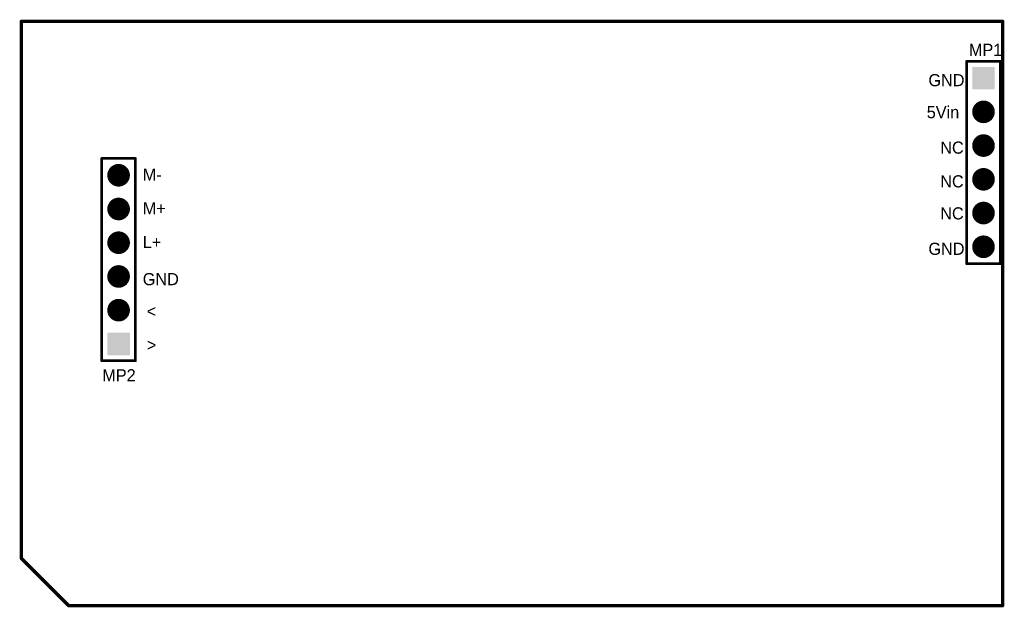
# Model space of a CAD drawing. Extents: x 1.73 to 4.65, y 1.57 to 3.31.
import ezdxf

# ---------------------------------------------------------------- set-up
doc = ezdxf.new("R2010")
doc.units = 0
doc.layers.get('0').update_dxf_attribs({"linetype": 'CONTINUOUS'})
for name, color, linetype in [('BOTTOMLAYER', 5, 'CONTINUOUS'), ('BOTTOMSOLDER', 6, 'CONTINUOUS'), ('KEEPOUTLAYER', 6, 'CONTINUOUS'), ('MULTILAYER', 9, 'CONTINUOUS'), ('TOPLAYER', 1, 'CONTINUOUS'), ('TOPOVERLAY', 2, 'CONTINUOUS'), ('TOPSOLDER', 216, 'CONTINUOUS')]:
    doc.layers.add(name, color=color, linetype=linetype)

# ---------------------------------------------------------------- blocks, each defined once
blk = doc.blocks.new('HDR1X6_1')
at = {"layer": 'BOTTOMLAYER', "const_width": 0.0295}
for points in [[(0.0852, 0, 1), (0.1148, 0, 1)], [(0.1852, 0, 1), (0.2148, 0, 1)], [(0.2852, 0, 1), (0.3148, 0, 1)], [(0.3852, 0, 1), (0.4148, 0, 1)], [(0.4852, 0, 1), (0.5148, 0, 1)]]:
    blk.add_lwpolyline(points, format="xyb", close=True, dxfattribs=at)
at = {"layer": 'BOTTOMLAYER'}
blk.add_solid([(-0.0295, -0.0295), (0.0295, -0.0295), (-0.0295, 0.0295), (0.0295, 0.0295)], dxfattribs=at)
at = {"layer": 'BOTTOMSOLDER', "const_width": 0.0335}
for points in [[(0.0832, 0, 1), (0.1168, 0, 1)], [(0.1832, 0, 1), (0.2168, 0, 1)], [(0.2832, 0, 1), (0.3168, 0, 1)], [(0.3832, 0, 1), (0.4168, 0, 1)], [(0.4832, 0, 1), (0.5168, 0, 1)]]:
    blk.add_lwpolyline(points, format="xyb", close=True, dxfattribs=at)
at = {"layer": 'BOTTOMSOLDER'}
blk.add_solid([(-0.0335, -0.0335), (0.0335, -0.0335), (-0.0335, 0.0335), (0.0335, 0.0335)], dxfattribs=at)
at = {"layer": 'MULTILAYER', "const_width": 0.0295}
for points in [[(0.0852, 0, 1), (0.1148, 0, 1)], [(0.1852, 0, 1), (0.2148, 0, 1)], [(0.2852, 0, 1), (0.3148, 0, 1)], [(0.3852, 0, 1), (0.4148, 0, 1)], [(0.4852, 0, 1), (0.5148, 0, 1)]]:
    blk.add_lwpolyline(points, format="xyb", close=True, dxfattribs=at)
at = {"layer": 'MULTILAYER'}
blk.add_solid([(-0.0295, -0.0295), (0.0295, -0.0295), (-0.0295, 0.0295), (0.0295, 0.0295)], dxfattribs=at)
at = {"layer": 'TOPLAYER', "const_width": 0.0295}
for points in [[(0.0852, 0, 1), (0.1148, 0, 1)], [(0.1852, 0, 1), (0.2148, 0, 1)], [(0.2852, 0, 1), (0.3148, 0, 1)], [(0.3852, 0, 1), (0.4148, 0, 1)], [(0.4852, 0, 1), (0.5148, 0, 1)]]:
    blk.add_lwpolyline(points, format="xyb", close=True, dxfattribs=at)
at = {"layer": 'TOPLAYER'}
blk.add_solid([(-0.0295, -0.0295), (0.0295, -0.0295), (-0.0295, 0.0295), (0.0295, 0.0295)], dxfattribs=at)
at = {"layer": 'TOPOVERLAY', "const_width": 0.00787}
for points in [[(0.55, 0.05), (-0.05, 0.05)], [(-0.05, -0.05), (-0.05, 0.05)], [(0.55, -0.05), (0.55, 0.05)], [(0.55, -0.05), (-0.05, -0.05)]]:
    blk.add_lwpolyline(points, dxfattribs=at)
at = {"layer": 'TOPOVERLAY', "const_width": 0.00394}
for points in [[(-0.052, 0.05, 1), (-0.048, 0.05, 1)], [(-0.052, 0.05, 1), (-0.048, 0.05, 1)], [(0.548, 0.05, 1), (0.552, 0.05, 1)], [(0.548, 0.05, 1), (0.552, 0.05, 1)], [(-0.052, -0.05, 1), (-0.048, -0.05, 1)], [(-0.052, -0.05, 1), (-0.048, -0.05, 1)], [(0.548, -0.05, 1), (0.552, -0.05, 1)], [(0.548, -0.05, 1), (0.552, -0.05, 1)]]:
    blk.add_lwpolyline(points, format="xyb", close=True, dxfattribs=at)
at = {"layer": 'TOPSOLDER', "const_width": 0.0335}
for points in [[(0.0832, 0, 1), (0.1168, 0, 1)], [(0.1832, 0, 1), (0.2168, 0, 1)], [(0.2832, 0, 1), (0.3168, 0, 1)], [(0.3832, 0, 1), (0.4168, 0, 1)], [(0.4832, 0, 1), (0.5168, 0, 1)]]:
    blk.add_lwpolyline(points, format="xyb", close=True, dxfattribs=at)
at = {"layer": 'TOPSOLDER'}
blk.add_solid([(-0.0335, -0.0335), (0.0335, -0.0335), (-0.0335, 0.0335), (0.0335, 0.0335)], dxfattribs=at)
blk = doc.blocks.new('HDR1X6_2')
at = {"layer": 'BOTTOMLAYER', "const_width": 0.0295}
for points in [[(0.0852, 0, 1), (0.1148, 0, 1)], [(0.1852, 0, 1), (0.2148, 0, 1)], [(0.2852, 0, 1), (0.3148, 0, 1)], [(0.3852, 0, 1), (0.4148, 0, 1)], [(0.4852, 0, 1), (0.5148, 0, 1)]]:
    blk.add_lwpolyline(points, format="xyb", close=True, dxfattribs=at)
at = {"layer": 'BOTTOMLAYER'}
blk.add_solid([(-0.0295, -0.0295), (0.0295, -0.0295), (-0.0295, 0.0295), (0.0295, 0.0295)], dxfattribs=at)
at = {"layer": 'BOTTOMSOLDER', "const_width": 0.0335}
for points in [[(0.0832, 0, 1), (0.1168, 0, 1)], [(0.1832, 0, 1), (0.2168, 0, 1)], [(0.2832, 0, 1), (0.3168, 0, 1)], [(0.3832, 0, 1), (0.4168, 0, 1)], [(0.4832, 0, 1), (0.5168, 0, 1)]]:
    blk.add_lwpolyline(points, format="xyb", close=True, dxfattribs=at)
at = {"layer": 'BOTTOMSOLDER'}
blk.add_solid([(-0.0335, -0.0335), (0.0335, -0.0335), (-0.0335, 0.0335), (0.0335, 0.0335)], dxfattribs=at)
at = {"layer": 'MULTILAYER', "const_width": 0.0295}
for points in [[(0.0852, 0, 1), (0.1148, 0, 1)], [(0.1852, 0, 1), (0.2148, 0, 1)], [(0.2852, 0, 1), (0.3148, 0, 1)], [(0.3852, 0, 1), (0.4148, 0, 1)], [(0.4852, 0, 1), (0.5148, 0, 1)]]:
    blk.add_lwpolyline(points, format="xyb", close=True, dxfattribs=at)
at = {"layer": 'MULTILAYER'}
blk.add_solid([(-0.0295, -0.0295), (0.0295, -0.0295), (-0.0295, 0.0295), (0.0295, 0.0295)], dxfattribs=at)
at = {"layer": 'TOPLAYER', "const_width": 0.0295}
for points in [[(0.0852, 0, 1), (0.1148, 0, 1)], [(0.1852, 0, 1), (0.2148, 0, 1)], [(0.2852, 0, 1), (0.3148, 0, 1)], [(0.3852, 0, 1), (0.4148, 0, 1)], [(0.4852, 0, 1), (0.5148, 0, 1)]]:
    blk.add_lwpolyline(points, format="xyb", close=True, dxfattribs=at)
at = {"layer": 'TOPLAYER'}
blk.add_solid([(-0.0295, -0.0295), (0.0295, -0.0295), (-0.0295, 0.0295), (0.0295, 0.0295)], dxfattribs=at)
at = {"layer": 'TOPOVERLAY', "const_width": 0.00787}
for points in [[(-0.05, 0.05), (0.55, 0.05)], [(-0.05, 0.05), (-0.05, -0.05)], [(0.55, 0.05), (0.55, -0.05)], [(-0.05, -0.05), (0.55, -0.05)]]:
    blk.add_lwpolyline(points, dxfattribs=at)
at = {"layer": 'TOPOVERLAY', "const_width": 0.00394}
for points in [[(-0.052, 0.05, 1), (-0.048, 0.05, 1)], [(-0.052, 0.05, 1), (-0.048, 0.05, 1)], [(0.548, 0.05, 1), (0.552, 0.05, 1)], [(0.548, 0.05, 1), (0.552, 0.05, 1)], [(-0.052, -0.05, 1), (-0.048, -0.05, 1)], [(-0.052, -0.05, 1), (-0.048, -0.05, 1)], [(0.548, -0.05, 1), (0.552, -0.05, 1)], [(0.548, -0.05, 1), (0.552, -0.05, 1)]]:
    blk.add_lwpolyline(points, format="xyb", close=True, dxfattribs=at)
at = {"layer": 'TOPSOLDER', "const_width": 0.0335}
for points in [[(0.0832, 0, 1), (0.1168, 0, 1)], [(0.1832, 0, 1), (0.2168, 0, 1)], [(0.2832, 0, 1), (0.3168, 0, 1)], [(0.3832, 0, 1), (0.4168, 0, 1)], [(0.4832, 0, 1), (0.5168, 0, 1)]]:
    blk.add_lwpolyline(points, format="xyb", close=True, dxfattribs=at)
at = {"layer": 'TOPSOLDER'}
blk.add_solid([(-0.0335, -0.0335), (0.0335, -0.0335), (-0.0335, 0.0335), (0.0335, 0.0335)], dxfattribs=at)

msp = doc.modelspace()

# ---------------------------------------------------------------- linework, layer by layer
at = {"layer": 'KEEPOUTLAYER', "const_width": 0.01}
for points in [[(1.735, 1.71), (1.735, 3.3023)], [(1.735, 3.3023), (4.645, 3.3023)], [(4.645, 1.57), (4.645, 3.3023)], [(1.735, 1.71), (1.875, 1.57)], [(1.875, 1.57), (4.645, 1.57)]]:
    msp.add_lwpolyline(points, dxfattribs=at)
at = {"layer": 'KEEPOUTLAYER', "const_width": 0.005}
for points in [[(1.7325, 3.3023, 1), (1.7375, 3.3023, 1)], [(1.7325, 3.3023, 1), (1.7375, 3.3023, 1)], [(4.6425, 3.3023, 1), (4.6475, 3.3023, 1)], [(4.6425, 3.3023, 1), (4.6475, 3.3023, 1)], [(1.7325, 1.71, 1), (1.7375, 1.71, 1)], [(1.7325, 1.71, 1), (1.7375, 1.71, 1)], [(1.8725, 1.57, 1), (1.8775, 1.57, 1)], [(1.8725, 1.57, 1), (1.8775, 1.57, 1)], [(4.6425, 1.57, 1), (4.6475, 1.57, 1)], [(4.6425, 1.57, 1), (4.6475, 1.57, 1)]]:
    msp.add_lwpolyline(points, format="xyb", close=True, dxfattribs=at)

# ---------------------------------------------------------------- block references
for name, p, rotation in [('HDR1X6_1', (4.5883, 3.134), 270), ('HDR1X6_2', (2.0233, 2.346), 90)]:
    msp.add_blockref(name, p, dxfattribs=dict(rotation=rotation))

# ---------------------------------------------------------------- texts
at = {"layer": 'TOPOVERLAY'}
for s, p in [('MP1', (4.545, 3.2)), ('GND', (4.425, 3.11)), ('5Vin', (4.42, 3.015)), ('NC', (4.46, 2.91)), ('M-', (2.095, 2.83)), ('NC', (4.46, 2.81)), ('M+', (2.095, 2.73)), ('NC', (4.46, 2.715)), ('L+', (2.095, 2.63)), ('GND', (4.425, 2.61)), ('GND', (2.095, 2.52))]:
    msp.add_text(s, height=0.036, rotation=360, dxfattribs=at).set_placement(p)
at = {"layer": 'TOPOVERLAY', "text_generation_flag": 2}
for s, p in [('>', (2.135, 2.425)), ('<', (2.135, 2.325))]:
    msp.add_text(s, height=0.036, rotation=360, dxfattribs=at).set_placement(p)
at = {"layer": 'TOPOVERLAY'}
msp.add_text('MP2', height=0.036, dxfattribs=at).set_placement((1.975, 2.235))

doc.saveas('drawing.dxf')
